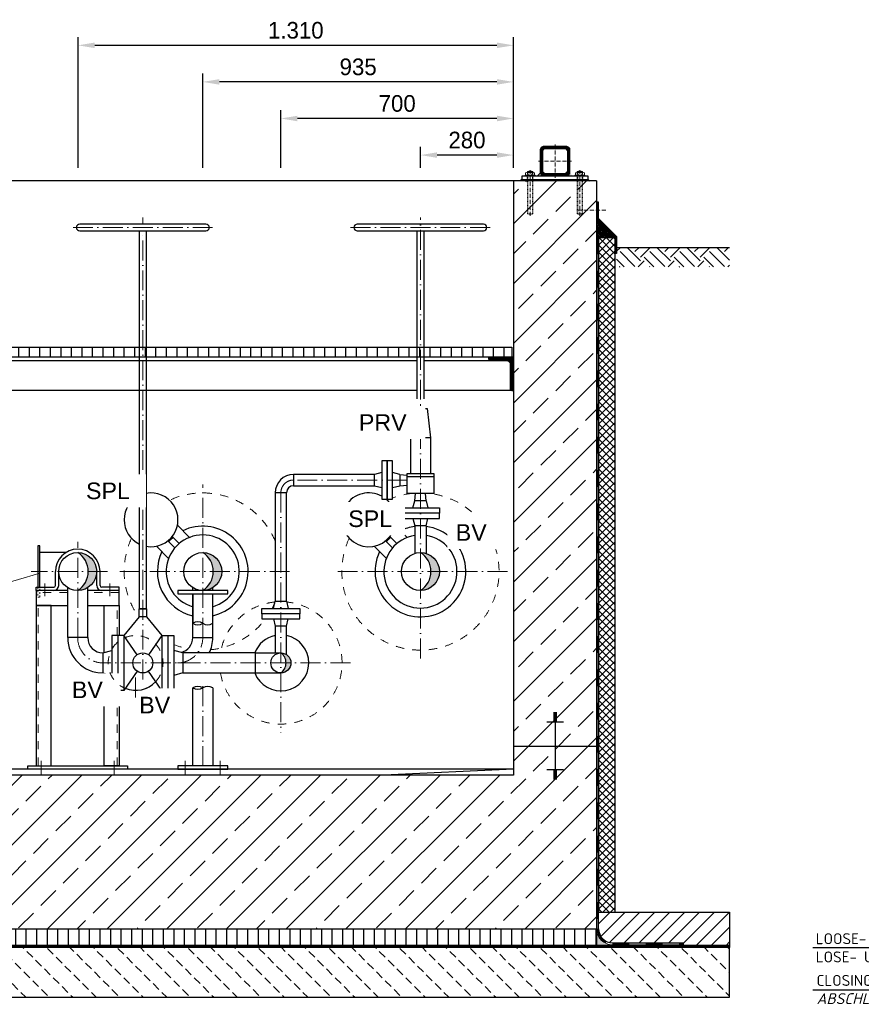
# Model space of a CAD drawing. Header units: millimetres. Extents: x 3814 to 923545, y -36595 to -4911.
# Tile 37 of 54: x 29420 to 31952, y -29530 to -26568. Entities that reach past the tile are written whole.
import ezdxf

# ---------------------------------------------------------------- set-up
doc = ezdxf.new("R2010")
doc.units = ezdxf.units.MM
doc.linetypes.add('ACAD_ISO10W100', pattern=[18, 12, -3, 0, -3])
doc.linetypes.add('JIS_02_1.0', pattern=[2, 1, -1])
for name, color, linetype, lineweight in [('Bemaßung', 7, 'Continuous', 9), ('Beschriftung', 7, 'Continuous', 9), ('P------T2', 7, 'Continuous', 18), ('P-DABDICHTUNG', 7, 'Continuous', 18)]:
    doc.layers.add(name, color=color, linetype=linetype, lineweight=lineweight)
doc.layers.add('P-MU050ENTL', color=7, linetype='Continuous')
doc.layers.add('Rohrdurchführung mit Folienabdeckung', color=7, linetype='Continuous')
doc.styles.add('LBB3.5M1000', font='isocp.shx', dxfattribs={"height": 3.5})
doc.dimstyles.new('DIN', dxfattribs={"dimtxt": 2.5, "dimasz": 2.5, "dimexe": 1.25, "dimexo": 0.625, "dimtad": 1, "dimtih": 1, "dimdec": 4, "dimdsep": 46, "dimlunit": 6, "dimtxsty": 'Standard', "dimcen": 2.5, "dimadec": 0, "dimazin": 0, "dimtfac": 1, "dimtdec": 4, "dimtmove": 0, "dimatfit": 3, "dimfxl": 0, "dimtvp": 1, "dimtolj": 1, "dimtzin": 0, "dimarcsym": 0})

# ---------------------------------------------------------------- blocks, each defined once
blk = doc.blocks.new('*D42')
at = {"layer": 'Bemaßung', "color": 0, "lineweight": -2, "transparency": 16777216}
for p, q in [((30625.7, -27013.1), (30625.7, -26950.1)), ((30905.7, -27013.1), (30905.7, -26950.1)), ((30855.7, -26975.1), (30675.7, -26975.1))]:
    blk.add_line(p, q, dxfattribs=at)
at = {"layer": 'Bemaßung', "color": 0, "transparency": 16777216}
for points in [[(30675.7, -26966.8), (30675.7, -26983.4), (30625.7, -26975.1)], [(30855.7, -26966.8), (30855.7, -26983.4), (30905.7, -26975.1)]]:
    blk.add_solid(points, dxfattribs=at)
at = {"layer": 'DEFPOINTS', "color": 0, "transparency": 16777216}
for p in [(30625.7, -26975.1), (30625.7, -27053.1), (30905.7, -27053.1)]:
    blk.add_point(p, dxfattribs=at)
at = {"layer": 'Bemaßung', "color": 0, "transparency": 16777216, "insert": (30765.7, -26930.1), "char_height": 50, "attachment_point": 5}
blk.add_mtext('\\A1;280', dxfattribs=at)
blk = doc.blocks.new('*D43')
at = {"layer": 'Bemaßung', "color": 0, "lineweight": -2, "transparency": 16777216}
for p, q in [((30205.7, -27013.1), (30205.7, -26840)), ((30905.7, -27013.1), (30905.7, -26840)), ((30855.7, -26865), (30255.7, -26865))]:
    blk.add_line(p, q, dxfattribs=at)
at = {"layer": 'Bemaßung', "color": 0, "transparency": 16777216}
for points in [[(30255.7, -26856.7), (30255.7, -26873.4), (30205.7, -26865)], [(30855.7, -26856.7), (30855.7, -26873.4), (30905.7, -26865)]]:
    blk.add_solid(points, dxfattribs=at)
at = {"layer": 'DEFPOINTS', "color": 0, "transparency": 16777216}
for p in [(30205.7, -26865), (30205.7, -27053.1), (30905.7, -27053.1)]:
    blk.add_point(p, dxfattribs=at)
at = {"layer": 'Bemaßung', "color": 0, "transparency": 16777216, "insert": (30555.7, -26820), "char_height": 50, "attachment_point": 5}
blk.add_mtext('\\A1;700', dxfattribs=at)
blk = doc.blocks.new('*D44')
at = {"layer": 'Bemaßung', "color": 0, "lineweight": -2, "transparency": 16777216}
for p, q in [((29970.7, -27013.1), (29970.7, -26729.9)), ((30905.7, -27013.1), (30905.7, -26729.9)), ((30855.7, -26754.9), (30020.7, -26754.9))]:
    blk.add_line(p, q, dxfattribs=at)
at = {"layer": 'Bemaßung', "color": 0, "transparency": 16777216}
for points in [[(30020.7, -26746.6), (30020.7, -26763.3), (29970.7, -26754.9)], [(30855.7, -26746.6), (30855.7, -26763.3), (30905.7, -26754.9)]]:
    blk.add_solid(points, dxfattribs=at)
at = {"layer": 'DEFPOINTS', "color": 0, "transparency": 16777216}
for p in [(29970.7, -26754.9), (29970.7, -27053.1), (30905.7, -27053.1)]:
    blk.add_point(p, dxfattribs=at)
at = {"layer": 'Bemaßung', "color": 0, "transparency": 16777216, "insert": (30438.2, -26709.9), "char_height": 50, "attachment_point": 5}
blk.add_mtext('\\A1;935', dxfattribs=at)
blk = doc.blocks.new('*D47')
at = {"layer": 'Bemaßung', "color": 0, "lineweight": -2, "transparency": 16777216}
for p, q in [((29595.7, -27013.1), (29595.7, -26619.9)), ((30905.7, -27013.1), (30905.7, -26619.9)), ((30855.7, -26644.9), (29645.7, -26644.9))]:
    blk.add_line(p, q, dxfattribs=at)
at = {"layer": 'Bemaßung', "color": 0, "transparency": 16777216}
for points in [[(29645.7, -26636.5), (29645.7, -26653.2), (29595.7, -26644.9)], [(30855.7, -26636.5), (30855.7, -26653.2), (30905.7, -26644.9)]]:
    blk.add_solid(points, dxfattribs=at)
at = {"layer": 'DEFPOINTS', "color": 0, "transparency": 16777216}
for p in [(29595.7, -26644.9), (29595.7, -27053.1), (30905.7, -27053.1)]:
    blk.add_point(p, dxfattribs=at)
at = {"layer": 'Bemaßung', "color": 0, "transparency": 16777216, "insert": (30250.7, -26599.9), "char_height": 50, "attachment_point": 5}
blk.add_mtext('\\A1;1.310', dxfattribs=at)

msp = doc.modelspace()

# ---------------------------------------------------------------- hatches: boundary and pattern name
at = {"lineweight": 5}
h = msp.add_hatch(dxfattribs=at)
h.set_pattern_fill('ANSI31', color=0)
h.set_pattern_definition([(45, (-121417.2412, 12277.51), (-2.24506403, 2.24506403), [])])
edge = h.paths.add_edge_path()
edge.add_line((31063.66479, -26948.08302), (30997.66479, -26948.08302))
edge.add_arc((30997.66479, -26960.08302), 12, 90, 180)
edge.add_line((30985.66479, -26960.08302), (30985.66479, -27026.08302))
edge.add_arc((30997.66479, -27026.08302), 12, 180, 270)
edge.add_line((30997.66479, -27038.08302), (31063.66479, -27038.08302))
edge.add_arc((31063.66479, -27026.08302), 12, 270, 360)
edge.add_line((31075.66479, -27026.08302), (31075.66479, -26960.08302))
edge.add_arc((31063.66479, -26960.08302), 12, 0, 90)
edge = h.paths.add_edge_path(flags=16)
edge.add_arc((31059.66479, -27022.08302), 8, 270, 360)
edge.add_line((31067.66479, -27022.08302), (31067.66479, -26964.08302))
edge.add_arc((31059.66479, -26964.08302), 8, 0, 90)
edge.add_line((31059.66479, -26956.08302), (31001.66479, -26956.08302))
edge.add_arc((31001.66479, -26964.08302), 8, 90, 180)
edge.add_line((30993.66479, -26964.08302), (30993.66479, -27022.08302))
edge.add_arc((31001.66479, -27022.08302), 8, 180, 270)
edge.add_line((31001.66479, -27030.08302), (31059.66479, -27030.08302))
h = msp.add_hatch(color=0)
h.dxf.hatch_style = 1
h.paths.add_polyline_path([(30986.08675, -27029.23723), (30977.24096, -27038.08302), (30997.66479, -27038.08302, -0.338290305)])
h.paths.add_polyline_path([(31075.24283, -27029.23723, -0.338290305), (31063.66479, -27038.08302), (31084.08862, -27038.08302)])
at = {"lineweight": 0}
h = msp.add_hatch(dxfattribs=at)
h.set_pattern_fill('ANSI33', color=256, scale=20)
h.set_pattern_definition([(45, (24162.66, -28178.08), (-89.8026, 89.8026), []), (45, (24252.46, -28178.08), (-89.8026, 89.8026), [63.5, -31.75])])
h.paths.add_polyline_path([(31155.66479, -27053.08302), (30905.66479, -27053.08302), (30905.66479, -28840.40165), (30230.66479, -28840.40165), (29680.66479, -28840.40165), (29005.66479, -28840.40165), (29005.66479, -27053.08302), (28755.66479, -27053.08302), (28755.66479, -29303.08302), (31155.66479, -29303.08302)])
at = {"lineweight": 5}
h = msp.add_hatch(dxfattribs=at)
h.set_pattern_fill('ANSI36', color=256, angle=90)
h.set_pattern_definition([(135, (27727.6648, -27195.083), (-6.173926, 1.683798), [7.9375, -1.5875, 0, -1.5875])])
h.paths.add_polyline_path([(31155.66479, -27167.08302), (31211.66479, -27223.08302), (31161.66479, -27223.08302), (31155.66479, -27223.08302)])
h = msp.add_hatch(dxfattribs=at)
h.set_pattern_fill('ANSI37', color=256, scale=5)
h.set_pattern_definition([(45, (29455.665, -28233.333), (-11.22532, 11.22532), []), (135, (29455.665, -28233.333), (-11.22532, -11.22532), [])])
h.paths.add_polyline_path([(31211.66479, -27223.08302), (31161.66479, -27223.08302), (31161.66479, -29253.08302), (31211.66479, -29253.08302)])
h = msp.add_hatch()
h.set_pattern_fill('EARTH', color=256, scale=10, angle=45)
h.set_pattern_definition([(45, (15662.184, -27282.22), (7e-15, 89.80256), [63.5, -63.5]), (45, (15645.346, -27265.38), (7e-15, 89.80256), [63.5, -63.5]), (45, (15628.51, -27248.545), (7e-15, 89.80256), [63.5, -63.5]), (135, (15628.51, -27237.32), (-89.80256, 7e-15), [63.5, -63.5]), (135, (15645.346, -27220.48), (-89.80256, 7e-15), [63.5, -63.5]), (135, (15662.184, -27203.644), (-89.80256, 7e-15), [63.5, -63.5])])
h.paths.add_polyline_path([(31215.62222, -27311.35868), (31215.62222, -27253.08302), (31555.66479, -27253.08302), (31555.66479, -27311.35868)])
h = msp.add_hatch()
h.set_pattern_fill('ANSI31', color=256, scale=10, angle=45)
h.set_pattern_definition([(90, (-62022.856, 10766.695), (-31.75, 5e-15), [])])
h.paths.add_polyline_path([(30900.66479, -27583.08302), (29010.66479, -27583.08302), (29010.66479, -27553.08302), (30900.66479, -27553.08302)])
at = {"lineweight": 9}
h = msp.add_hatch(dxfattribs=at)
h.set_pattern_fill('ANSI31', color=256)
h.set_pattern_definition([(45, (-61022.856, 10766.6947), (-2.24506403, 2.24506403), [])])
edge = h.paths.add_edge_path()
edge.add_line((30905.66479, -27683.08302), (30905.66479, -27583.08302))
edge.add_line((30905.66479, -27583.08302), (30830.66479, -27583.08302))
edge.add_line((30830.66479, -27583.08302), (30830.66479, -27588.08302))
edge.add_arc((30835.66479, -27588.08302), 5, 540, 630)
edge.add_line((30835.66479, -27593.08302), (30885.66479, -27593.08302))
edge.add_arc((30885.66479, -27603.08302), 10, 360, 450, ccw=False)
edge.add_line((30895.66479, -27603.08302), (30895.66479, -27678.08302))
edge.add_arc((30900.66479, -27678.08302), 5, 540, 630)
edge.add_line((30900.66479, -27683.08302), (30905.66479, -27683.08302))
h = msp.add_hatch(color=256)
h.dxf.hatch_style = 1
h.paths.add_polyline_path([(29594.38073, -28170.93302, -0.4142135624), (29651.53073, -28228.08302), (29626.13328, -28228.08302, 0.2591442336)])
h.paths.add_polyline_path([(29626.13328, -28228.08302), (29651.53073, -28228.08302, -0.4142135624), (29594.38073, -28285.23302, 0.2591442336)])
h = msp.add_hatch(color=256)
h.dxf.hatch_style = 1
h.paths.add_polyline_path([(29970.66479, -28170.93302, -0.4142135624), (30027.81479, -28228.08302), (30002.41734, -28228.08302, 0.2591442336)])
h.paths.add_polyline_path([(30002.41734, -28228.08302), (30027.81479, -28228.08302, -0.4142135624), (29970.66479, -28285.23302, 0.2591442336)])
h = msp.add_hatch(color=256)
h.dxf.hatch_style = 1
h.paths.add_polyline_path([(30625.66479, -28170.93302, -0.4142135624), (30682.81479, -28228.08302), (30657.41734, -28228.08302, 0.2591442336)])
h.paths.add_polyline_path([(30657.41734, -28228.08302), (30682.81479, -28228.08302, -0.4142135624), (30625.66479, -28285.23302, 0.2591442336)])
h = msp.add_hatch(color=256)
h.dxf.hatch_style = 1
h.paths.add_polyline_path([(30205.66479, -28472.93302, -0.4142135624), (30235.81479, -28503.08302), (30221.34716, -28503.08302, 0.2445224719)])
h.paths.add_polyline_path([(30221.34716, -28503.08302), (30235.81479, -28503.08302, -0.4142135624), (30205.66479, -28533.23302, 0.2445224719)])
h = msp.add_hatch()
h.set_pattern_fill('ANSI31', color=256, scale=10)
h.set_pattern_definition([(45, (32358.665, -29303.083), (-22.4506, 22.4506), [])])
edge = h.paths.add_edge_path()
edge.add_line((31416.03992, -29345.439), (31416.03992, -29353.08302))
edge.add_line((31416.03992, -29353.08302), (31555.66479, -29353.08302))
edge.add_line((31555.66479, -29353.08302), (31555.66479, -29253.08302))
edge.add_line((31555.66479, -29253.08302), (31161.66479, -29253.08302))
edge.add_line((31161.66479, -29253.08302), (31161.66479, -29303.08302))
edge.add_arc((31204.02077, -29303.08302), 42.35598, 180, 270)
edge.add_line((31204.02077, -29345.439), (31416.03992, -29345.439))
h = msp.add_hatch()
h.set_pattern_fill('ANSI31', color=256, scale=10, angle=45)
h.set_pattern_definition([(90, (30455.665, -29328.083), (-31.75, 5e-15), [])])
h.paths.add_polyline_path([(28755.66479, -29303.08302), (31155.66479, -29303.08302), (31155.66479, -29353.08302), (28755.66479, -29353.08302)])
at = {"lineweight": 0}
h = msp.add_hatch(dxfattribs=at)
h.set_pattern_fill('AR-CONC', color=256, scale=0.48356)
h.set_pattern_definition([(50, (32237.837, -29328.083), (3.468382, -0.303444), [0.36267, -3.989368]), (355, (32237.837, -29328.083), (-0.670946, 3.637299), [0.290136, -3.191495]), (100.45144, (32238.126, -29328.1083), (2.797436, 3.333854), [0.308222, -3.390441]), (46.1842, (32237.837, -29327.116), (5.16075, -0.800385), [0.544005, -5.984052]), (96.63564, (32238.267, -29327.1826), (4.51965, 4.710446), [0.462333, -5.085665]), (351.18416, (32237.837, -29327.116), (4.51965, 4.710446), [0.435204, -4.787242]), (21, (32238.3205, -29327.3577), (2.8864024, -1.946903), [0.36267, -3.989368]), (326, (32238.3205, -29327.3577), (1.176575, 3.506534), [0.290136, -3.191495]), (71.45144, (32238.561, -29327.52), (4.062977, 1.559631), [0.308222, -3.390441]), (37.5, (32237.837, -29328.083), (0.0588002, 1.6097408), [0, -3.1528098, 0, -3.2398505, 0, -3.2035835]), (7.5, (32237.837, -29328.083), (1.2720985, 1.9072164), [0, -1.8471984, 0, -3.0802758, 0, -1.2209884]), (327.5, (32236.7586, -29328.083), (2.5813506, -0.1090663), [0, -1.2088994, 0, -3.7717663, 0, -5.0048437]), (317.5, (32236.275, -29328.083), (2.8200537, 0.4840674), [0, -1.5715693, 0, -2.5048397, 0, -3.5541644])])
edge = h.paths.add_edge_path()
edge.add_line((31229.96386, -29353.08302), (31204.02077, -29351.439))
edge.add_arc((31204.02077, -29303.08302), 48.35598, 180, 270, ccw=False)
edge.add_line((31155.66479, -29303.08302), (31155.66479, -29353.08302))
edge.add_line((31155.66479, -29353.08302), (31229.96386, -29353.08302))
h = msp.add_hatch(dxfattribs=at)
h.set_pattern_fill('BETON_UNBEWEHRT', color=256, scale=200, angle=90, pattern_type=2)
h.set_pattern_definition([(135, (9474.31, -29273.73), (-35.35534, -35.35534), [25, -12.5])])
h.paths.add_polyline_path([(31555.66479, -29359.08302), (28355.66479, -29359.08302), (28355.66479, -29509.08302), (31555.66479, -29509.08302)])
at = {"layer": 'P-DABDICHTUNG'}
h = msp.add_hatch(dxfattribs=at)
h.set_pattern_fill('PLAST', scale=6, angle=90, style=0)
h.set_pattern_definition([(90, (17529.5794, -30652.6505), (-1.5, 9e-17), []), (90, (17529.3919, -30652.6505), (-1.5, 9e-17), []), (90, (17529.2044, -30652.6505), (-1.5, 9e-17), [])])
h.paths.add_polyline_path([(31416.03992, -29353.08302), (31416.03992, -29351.439), (31356.53281, -29351.439), (31356.53281, -29353.08302)])

# ---------------------------------------------------------------- linework, layer by layer
at = {"linetype": 'ACAD_ISO10W100', "lineweight": 5}
for p, q in [((31030.66479, -26943.08302), (31030.66479, -27043.08302)), ((30980.66479, -26993.08302), (31080.66479, -26993.08302)), ((30955.66479, -27158.08302), (30955.66479, -27020.02202)), ((31105.66479, -27158.08302), (31105.66479, -27020.02202)), ((31183.75284, -27140.85378), (31096.24177, -27140.85378))]:
    msp.add_line(p, q, dxfattribs=at)
at = {"linetype": 'Continuous', "lineweight": 9}
for p, q in [((30940.66479, -27038.08302), (30940.66479, -27035.08302)), ((30940.66479, -27035.08302), (30970.66479, -27035.08302)), ((30942.26479, -27034.08302), (30942.26479, -27028.08302)), ((30945.72899, -27027.08302), (30965.60059, -27027.08302)), ((30947.66479, -27024.58302), (30963.66479, -27024.58302)), ((30947.66479, -27024.58302), (30947.66479, -27027.08302)), ((30948.88979, -27024.14792), (30948.88979, -27027.08302)), ((30949.19299, -27034.08302), (30949.19299, -27028.08302)), ((30962.13659, -27034.08302), (30962.13659, -27028.08302)), ((30962.43979, -27024.14792), (30962.43979, -27027.08302)), ((30963.66479, -27024.58302), (30963.66479, -27027.08302)), ((30969.06479, -27034.08302), (30969.06479, -27028.08302)), ((30970.66479, -27038.08302), (30970.66479, -27035.08302)), ((31120.66479, -27035.08302), (31090.66479, -27035.08302)), ((31090.66479, -27038.08302), (31090.66479, -27035.08302)), ((31092.26479, -27034.08302), (31092.26479, -27028.08302)), ((31115.60059, -27027.08302), (31095.72899, -27027.08302)), ((31113.66479, -27024.58302), (31097.66479, -27024.58302)), ((31097.66479, -27024.58302), (31097.66479, -27027.08302)), ((31098.88979, -27024.14792), (31098.88979, -27027.08302)), ((31099.19299, -27034.08302), (31099.19299, -27028.08302)), ((31112.13659, -27034.08302), (31112.13659, -27028.08302)), ((31112.43979, -27024.14792), (31112.43979, -27027.08302)), ((31113.66479, -27024.58302), (31113.66479, -27027.08302)), ((31119.06479, -27034.08302), (31119.06479, -27028.08302)), ((31120.66479, -27038.08302), (31120.66479, -27035.08302))]:
    msp.add_line(p, q, dxfattribs=at)
at = {"linetype": 'JIS_02_1.0', "lineweight": 5, "ltscale": 2}
for p, q in [((30947.16479, -27053.08302), (30947.16479, -27035.08302)), ((30947.66479, -27151.58302), (30947.66479, -27024.58302)), ((30948.88979, -27152.01808), (30948.88979, -27027.08302)), ((30962.43979, -27152.01808), (30962.43979, -27027.08302)), ((30963.66479, -27151.58302), (30963.66479, -27024.58302)), ((30964.16479, -27053.08302), (30964.16479, -27035.08302)), ((31097.16479, -27053.08302), (31097.16479, -27035.08302)), ((31097.66479, -27151.58302), (31097.66479, -27024.58302)), ((31098.88979, -27152.01808), (31098.88979, -27027.08302)), ((31112.43979, -27152.01808), (31112.43979, -27027.08302)), ((31113.66479, -27151.58302), (31113.66479, -27024.58302)), ((31114.16479, -27053.08302), (31114.16479, -27035.08302)), ((30947.66479, -27151.58302), (30963.66479, -27151.58302)), ((31113.66479, -27151.58302), (31097.66479, -27151.58302))]:
    msp.add_line(p, q, dxfattribs=at)
for p, q in [((30986.08675, -27029.23723), (30977.24096, -27038.08302)), ((30905.66479, -27053.08302), (29005.66479, -27053.08302)), ((31155.66479, -27053.08302), (30905.66479, -27053.08302)), ((30905.66479, -27053.08302), (30905.66479, -28840.40165)), ((30930.66479, -27048.08302), (30925.66479, -27053.08302)), ((31130.66479, -27048.08302), (31135.66479, -27053.08302)), ((31155.66479, -27053.08302), (31155.66479, -29303.08302)), ((31211.66479, -27223.08302), (31155.66479, -27167.08302)), ((31155.66479, -27223.08302), (31201.66479, -27223.08302)), ((31161.66479, -29303.08302), (31161.66479, -27232.58302)), ((31215.62222, -27253.08302), (31555.66479, -27253.08302)), ((29075.66479, -27593.08302), (30615.66479, -27593.08302)), ((30635.66479, -27593.08302), (30885.66479, -27593.08302)), ((30615.66479, -27683.08302), (29010.66479, -27683.08302)), ((30900.66479, -27683.08302), (30635.66479, -27683.08302)), ((30605.66479, -27737.93302), (30595.66479, -27825.43302)), ((30605.66479, -27737.93302), (30645.66479, -27737.93302)), ((30645.66479, -27737.93302), (30655.66479, -27825.43302)), ((30655.66479, -27825.43302), (30595.66479, -27825.43302)), ((30595.66479, -27825.43302), (30595.66479, -27932.93302)), ((30655.66479, -27825.43302), (30655.66479, -27932.93302)), ((30509.66479, -27930.43302), (30487.66479, -27936.08302)), ((30563.66479, -27936.08302), (30541.66479, -27930.43302)), ((30563.66479, -27936.08302), (30563.66479, -27969.78302)), ((30563.66479, -27936.08302), (30585.66479, -27938.00777)), ((30665.66479, -27942.93302), (30585.66479, -27942.93302)), ((30487.66479, -27969.78302), (30509.66479, -27975.43302)), ((30541.66479, -27975.43302), (30563.66479, -27969.78302)), ((30563.66479, -27969.78302), (30585.66479, -27967.85827)), ((30608.81479, -28014.93302), (30610.73954, -27992.93302)), ((30642.51479, -28014.93302), (30640.59004, -27992.93302)), ((30603.16479, -28036.93302), (30608.81479, -28014.93302)), ((30642.51479, -28014.93302), (30608.81479, -28014.93302)), ((30642.51479, -28014.93302), (30648.16479, -28036.93302)), ((30603.16479, -28068.93302), (30608.81479, -28090.93302)), ((30642.51479, -28090.93302), (30648.16479, -28068.93302)), ((29894.42541, -28088.91114), (29930.99824, -28125.48397)), ((30549.42541, -28088.91114), (30585.99824, -28125.48397)), ((30642.51479, -28090.93302), (30608.81479, -28090.93302)), ((30608.81479, -28090.93302), (30608.81479, -28173.4735)), ((30642.51479, -28090.93302), (30642.51479, -28173.4735)), ((29865.26414, -28136.1174), (29886.45615, -28157.30941)), ((29878.69917, -28122.68237), (29899.89118, -28143.87438)), ((30520.26414, -28136.1174), (30541.45615, -28157.30941)), ((30533.69917, -28122.68237), (30554.89118, -28143.87438)), ((29831.49291, -28151.84364), (29868.06574, -28188.41647)), ((30486.49291, -28151.84364), (30523.06574, -28188.41647)), ((29564.23073, -28427.08302), (29564.23073, -28276.633)), ((29624.53073, -28427.08302), (29624.53073, -28276.633)), ((29940.51479, -28285.23302), (29940.51479, -28276.633)), ((30000.81479, -28285.23302), (30000.81479, -28276.633)), ((29940.51479, -28427.08302), (29940.51479, -28295.23302)), ((29940.66479, -28295.23302), (29940.66479, -28383.90585)), ((30000.66479, -28383.90585), (30000.66479, -28295.23302)), ((30000.81479, -28427.08302), (30000.81479, -28295.23302)), ((30183.16479, -28338.93302), (30188.81479, -28316.93302)), ((30222.51479, -28316.93302), (30228.16479, -28338.93302)), ((30183.16479, -28370.93302), (30188.81479, -28392.93302)), ((30222.51479, -28392.93302), (30228.16479, -28370.93302)), ((30222.51479, -28392.93302), (30188.81479, -28392.93302)), ((30188.81479, -28392.93302), (30188.81479, -28472.93302)), ((30222.51479, -28478.08102), (30222.51479, -28392.93302)), ((29773.24251, -28478.2777), (29733.38073, -28420.58302)), ((29847.38073, -28420.58302), (29807.51895, -28478.2777)), ((29773.24251, -28527.88834), (29733.38073, -28585.58302)), ((29847.38073, -28585.58302), (29807.51895, -28527.88834)), ((29940.66479, -28813.08302), (29940.66479, -28577.9867)), ((30000.66479, -28577.9867), (30000.66479, -28813.08302)), ((31035.66479, -28653.42974), (31025.66479, -28653.42974)), ((31035.66479, -28656.94965), (31025.66479, -28656.94965)), ((31035.66479, -28660.46955), (31025.66479, -28660.46955)), ((31035.66479, -28663.98946), (31025.66479, -28663.98946)), ((31035.66479, -28667.50936), (31025.66479, -28667.50936)), ((31035.66479, -28671.02927), (31025.66479, -28671.02927)), ((31035.66479, -28674.54917), (31025.66479, -28674.54917)), ((31030.66479, -28653.08302), (31030.66479, -28753.08302)), ((31055.66479, -28681.58898), (31005.66479, -28681.58898)), ((31035.66479, -28678.06907), (31025.66479, -28678.06907)), ((30905.66479, -28753.08302), (31155.66479, -28753.08302)), ((31030.66479, -28753.08302), (31030.66479, -28853.08302)), ((30905.66479, -28823.08302), (29005.66479, -28823.08302)), ((30905.66479, -28823.08302), (30515.99571, -28840.40165)), ((31055.66479, -28824.57706), (31005.66479, -28824.57706)), ((30905.66479, -28840.40165), (29005.66479, -28840.40165)), ((31035.66479, -28828.09697), (31025.66479, -28828.09697)), ((31035.66479, -28831.61687), (31025.66479, -28831.61687)), ((31035.66479, -28835.13678), (31025.66479, -28835.13678)), ((31035.66479, -28838.65668), (31025.66479, -28838.65668)), ((31035.66479, -28842.17659), (31025.66479, -28842.17659)), ((31035.66479, -28845.69649), (31025.66479, -28845.69649)), ((31035.66479, -28849.2164), (31025.66479, -28849.2164)), ((31035.66479, -28852.7363), (31025.66479, -28852.7363)), ((31161.66479, -29253.08302), (31555.66479, -29253.08302)), ((31161.66479, -29303.08302), (31161.66479, -29253.08302)), ((31555.66479, -29253.08302), (31555.66479, -29359.08302)), ((28755.66479, -29303.08302), (31155.66479, -29303.08302)), ((31155.66479, -29353.08302), (31555.66479, -29353.08302)), ((31155.66479, -29353.08302), (31555.66479, -29353.08302)), ((31155.66479, -29353.08302), (31555.66479, -29353.08302)), ((31555.66479, -29353.08302), (31155.66479, -29353.08302)), ((31161.66479, -29353.08302), (31555.66479, -29353.08302)), ((31161.66479, -29353.08302), (31555.66479, -29353.08302)), ((31204.02077, -29345.439), (31416.03992, -29345.439)), ((31204.02077, -29351.439), (31416.03992, -29351.439)), ((31416.03992, -29345.439), (31416.03992, -29353.08302)), ((31555.66479, -29353.08302), (31555.66479, -29359.08302)), ((31555.66479, -29353.08302), (31555.66479, -29359.08302))]:
    msp.add_line(p, q)
at = {"linetype": 'ACAD_ISO10W100', "lineweight": 18, "ltscale": 5}
for p, q in [((29790.38073, -27183.08302), (29790.38073, -27163.08302)), ((30625.66479, -27710.99342), (30625.66479, -27163.08302)), ((30000.38073, -27193.08302), (29580.38073, -27193.08302)), ((30835.66479, -27193.08302), (30415.66479, -27193.08302)), ((29790.38073, -28553.23302), (29790.38073, -27203.08302)), ((30625.66479, -28489.58302), (30625.66479, -27724.81893)), ((30585.66479, -27952.93302), (30243.66479, -27952.93302)), ((29970.66479, -28427.08302), (29970.66479, -27966.58302)), ((30205.66479, -27990.93302), (30205.66479, -28712.23302)), ((29594.38073, -28427.08302), (29594.38073, -28138.7397)), ((29683.72405, -28228.08302), (29454.38073, -28228.08302)), ((30232.16479, -28228.08302), (29709.16479, -28228.08302)), ((30887.16479, -28228.08302), (30364.16479, -28228.08302)), ((29495.80573, -28264.28474), (29495.80573, -28302.48256)), ((29691.39279, -28264.28474), (29691.39279, -28302.48256)), ((30414.81479, -28503.08302), (29670.38073, -28503.08302)), ((29970.66479, -28813.08302), (29970.66479, -28572.27309)), ((29484.38073, -28838.08302), (29484.38073, -28798.08302)), ((29704.38073, -28838.08302), (29704.38073, -28798.08302)), ((29918.16479, -28838.08302), (29918.16479, -28798.08302)), ((30023.16479, -28838.08302), (30023.16479, -28798.08302))]:
    msp.add_line(p, q, dxfattribs=at)
at = {"linetype": 'JIS_02_1.0', "lineweight": 25, "ltscale": 50}
for p, q in [((31158.66479, -27223.08302), (31158.66479, -29303.08302)), ((31555.66479, -29356.08302), (28355.66479, -29356.08302)), ((28355.66479, -29356.08302), (31555.66479, -29356.08302)), ((31204.02077, -29348.439), (31416.03992, -29348.439))]:
    msp.add_line(p, q, dxfattribs=at)
at = {"linetype": 'JIS_02_1.0', "lineweight": 18, "ltscale": 25}
for p, q in [((29564.23073, -28291.23302), (29469.38073, -28291.23302)), ((29719.38073, -28291.23302), (29624.53073, -28291.23302)), ((29475.38073, -28813.08302), (29475.38073, -28330.23302)), ((29713.38073, -28420.58302), (29713.38073, -28330.23302)), ((29713.38073, -28813.08302), (29713.38073, -28585.58302))]:
    msp.add_line(p, q, dxfattribs=at)
at = {"lineweight": 9}
for points in [[(31063.66479, -26948.08302), (30997.66479, -26948.08302, 0.4142135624), (30985.66479, -26960.08302), (30985.66479, -27026.08302, 0.4142135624), (30997.66479, -27038.08302), (31063.66479, -27038.08302, 0.4142135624), (31075.66479, -27026.08302), (31075.66479, -26960.08302, 0.4142135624)], [(31059.66479, -27030.08302, 0.4142135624), (31067.66479, -27022.08302), (31067.66479, -26964.08302, 0.4142135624), (31059.66479, -26956.08302), (31001.66479, -26956.08302, 0.4142135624), (30993.66479, -26964.08302), (30993.66479, -27022.08302, 0.4142135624), (31001.66479, -27030.08302)]]:
    msp.add_lwpolyline(points, format="xyb", close=True, dxfattribs=at)
for points in [[(30930.66479, -27048.08302), (31130.66479, -27048.08302), (31130.66479, -27038.08302), (30930.66479, -27038.08302)], [(31213.62222, -27270.96626), (31213.62222, -27220.96626), (31158.50974, -27165.85378), (31158.50974, -27115.85378), (31160.50974, -27115.85378), (31160.50974, -27165.02535), (31215.62222, -27220.13783), (31215.62222, -27270.96626)], [(31211.66479, -27223.08302), (31161.66479, -27223.08302), (31161.66479, -29253.08302), (31211.66479, -29253.08302)], [(30900.66479, -27583.08302), (29010.66479, -27583.08302), (29010.66479, -27553.08302), (30900.66479, -27553.08302)], [(30487.66479, -27936.08302), (30243.66479, -27936.08302), (30243.66479, -27969.78302), (30487.66479, -27969.78302)], [(30665.66479, -27992.93302), (30585.66479, -27992.93302), (30585.66479, -27932.93302), (30665.66479, -27932.93302)], [(30222.51479, -27990.93302), (30188.81479, -27990.93302), (30188.81479, -28316.93302), (30222.51479, -28316.93302)], [(29480.38073, -28275.23302), (29480.38073, -28151.04061), (29474.38073, -28151.04061), (29474.38073, -28275.23302)], [(30263.16479, -28354.93302), (30148.16479, -28354.93302), (30148.16479, -28338.93302), (30263.16479, -28338.93302)], [(30263.16479, -28354.93302), (30148.16479, -28354.93302), (30148.16479, -28370.93302), (30263.16479, -28370.93302)], [(30045.66479, -28813.08302), (29895.66479, -28813.08302), (29895.66479, -28823.08302), (30045.66479, -28823.08302)], [(28755.66479, -29303.08302), (31155.66479, -29303.08302), (31155.66479, -29353.08302), (28755.66479, -29353.08302)], [(31555.66479, -29359.08302), (28355.66479, -29359.08302), (28355.66479, -29509.08302), (31555.66479, -29509.08302)]]:
    msp.add_lwpolyline(points, close=True)
msp.add_lwpolyline([(30905.66479, -27683.08302), (30905.66479, -27583.08302), (30830.66479, -27583.08302), (30830.66479, -27588.08302, 0.4142135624), (30835.66479, -27593.08302), (30885.66479, -27593.08302, -0.4142135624), (30895.66479, -27603.08302), (30895.66479, -27678.08302, 0.4142135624), (30900.66479, -27683.08302)], format="xyb", close=True)
for points in [[(30525.66479, -27952.93302), (30525.66479, -27895.43302), (30509.66479, -27895.43302), (30509.66479, -27952.93302)], [(30541.66479, -27952.93302), (30541.66479, -27895.43302), (30525.66479, -27895.43302), (30525.66479, -27952.93302)], [(30509.66479, -27952.93302), (30509.66479, -28010.43302), (30525.66479, -28010.43302), (30525.66479, -27952.93302)], [(30525.66479, -27952.93302), (30525.66479, -28010.43302), (30541.66479, -28010.43302), (30541.66479, -27952.93302)], [(30625.66479, -28052.93302), (30568.16479, -28052.93302), (30568.16479, -28036.93302), (30625.66479, -28036.93302)], [(30625.66479, -28052.93302), (30568.16479, -28052.93302), (30568.16479, -28068.93302), (30625.66479, -28068.93302)], [(30625.66479, -28036.93302), (30683.16479, -28036.93302), (30683.16479, -28052.93302), (30625.66479, -28052.93302)], [(30625.66479, -28068.93302), (30683.16479, -28068.93302), (30683.16479, -28052.93302), (30625.66479, -28052.93302)]]:
    msp.add_lwpolyline(points)
at = {"linetype": 'JIS_02_1.0', "lineweight": 18, "ltscale": 5}
msp.add_lwpolyline([(29480.38073, -28275.23302), (29474.38073, -28275.23302), (29474.38073, -28305.12544), (29480.38073, -28305.12544)], close=True, dxfattribs=at)
for centre, radius in [((29594.38073, -28228.08302), 57.15), ((29970.66479, -28228.08302), 57.15), ((30625.66479, -28228.08302), 57.15), ((29790.38073, -28503.08302), 30.15), ((30205.66479, -28503.08302), 30.15)]:
    msp.add_circle(centre, radius)
at = {"linetype": 'Continuous', "lineweight": 9}
for centre, radius, start, end in [((30945.72889, -27033.58302), 6.49999, 57.79575833, 122.20424167), ((30945.72889, -27028.58303), 6.49999, 237.79575833, 302.20424167), ((30955.66479, -27045.16635), 22.08333, 68.76068889, 111.23931111), ((30955.66479, -27048.52512), 21.4421, 72.43264167, 107.56735833), ((30955.66479, -27013.64092), 21.4421, 252.43264167, 287.56735833), ((30965.60069, -27033.58302), 6.49999, 57.79575833, 122.20424167), ((30965.60069, -27028.58303), 6.49999, 237.79575833, 302.20424167), ((31095.72889, -27033.58302), 6.49999, 57.79575833, 122.20424167), ((31095.72889, -27028.58303), 6.49999, 237.79575833, 302.20424167), ((31105.66479, -27045.16635), 22.08333, 68.76068889, 111.23931111), ((31105.66479, -27048.52512), 21.4421, 72.43264167, 107.56735833), ((31105.66479, -27013.64092), 21.4421, 252.43264167, 287.56735833), ((31115.60069, -27033.58302), 6.49999, 57.79575833, 122.20424167), ((31115.60069, -27028.58303), 6.49999, 237.79575833, 302.20424167)]:
    msp.add_arc(centre, radius, start, end, dxfattribs=at)
at = {"linetype": 'JIS_02_1.0', "lineweight": 5, "ltscale": 2}
for centre in [(30955.66479, -27130.99969), (31105.66479, -27130.99969)]:
    msp.add_arc(centre, 22.08333, 248.76068889, 291.23931111, dxfattribs=at)
for centre, radius, start, end in [((30243.66479, -27990.93302), 54.85, 90, 180), ((29815.1013, -28072.51953), 81, 259.52913807, 100.47086193), ((30243.66479, -27990.93302), 21.15, 90, 180), ((30470.1013, -28072.51953), 81, 60.76202131, 50.04063284), ((29815.1013, -28072.51953), 81, 115.38185551, 244.61814449), ((29970.66479, -28228.08302), 136.5, 282.76067323, 115.9733853), ((30625.66479, -28228.08302), 136.5, 154.0266147, 82.90913722), ((30625.66479, -28228.08302), 136.5, 97.09086278, 115.9733853), ((29970.66479, -28228.08302), 110, 285.90784561, 254.09215439), ((29970.66479, -28228.08302), 136.5, 131.00915544, 138.99084456), ((30625.66479, -28228.08302), 110, 98.81136287, 81.18863713), ((30625.66479, -28228.08302), 136.5, 131.00915544, 138.99084456), ((29558.82614, -28228.08302), 67.30714, 301.88688198, 58.11311802), ((29970.66479, -28228.08302), 136.5, 154.0266147, 257.23932677), ((29935.1102, -28228.08302), 67.30714, 301.88688198, 58.11311802), ((30590.1102, -28228.08302), 67.30714, 301.88688198, 58.11311802), ((29955.66479, -28407.38313), 27.86005, 57.42485439, 122.57514561), ((29955.66479, -28360.42857), 27.86005, 237.42485439, 302.57514561), ((29985.66479, -28360.42857), 27.86005, 237.42485439, 302.57514561), ((30205.66479, -28503.08302), 84.15, 200.99514067, 78.44914228), ((30205.66479, -28503.08302), 84.15, 101.55085772, 159.00485933), ((30184.52368, -28503.08302), 36.82349, 305.0380528, 54.9619472), ((29955.66479, -28601.46398), 27.86005, 57.42485439, 122.57514561), ((29955.66479, -28554.50943), 27.86005, 237.42485439, 302.57514561), ((29985.66479, -28601.46398), 27.86005, 57.42485439, 122.57514561), ((31204.02077, -29303.08302), 42.35598, 180, 270)]:
    msp.add_arc(centre, radius, start, end)
at = {"linetype": 'ACAD_ISO10W100', "lineweight": 18, "ltscale": 5}
for centre, radius, start, end in [((30243.66479, -27990.93302), 38, 90, 180), ((29670.38073, -28427.08302), 76, 180, 270), ((29894.66479, -28427.08302), 76, 270, 0)]:
    msp.add_arc(centre, radius, start, end, dxfattribs=at)
at = {"linetype": 'JIS_02_1.0', "lineweight": 18, "ltscale": 25}
for centre, radius, start, end in [((29970.66479, -28228.08302), 236.5, 22.71898805, 114.97881842), ((30625.66479, -28228.08302), 236.5, 155.02118158, 83.87514591), ((30625.66479, -28228.08302), 236.5, 96.12485409, 110.80445842), ((30625.66479, -28228.08302), 236.5, 113.03060894, 114.97881842), ((29970.66479, -28228.08302), 236.5, 155.02118158, 215.60997772), ((30205.66479, -28503.08302), 184.15, 189.42318815, 84.5219948), ((30205.66479, -28503.08302), 184.15, 95.4780052, 170.57681185), ((29970.66479, -28228.08302), 236.5, 332.04938431, 336.30114618), ((29970.66479, -28228.08302), 236.5, 275.76319826, 322.84186716), ((29970.66479, -28228.08302), 236.5, 248.34198503, 259.16332695)]:
    msp.add_arc(centre, radius, start, end, dxfattribs=at)
at = {"linetype": 'JIS_02_1.0', "lineweight": 25, "ltscale": 50}
msp.add_arc((31204.02077, -29303.08302), 45.35598, 180, 270, dxfattribs=at)
at = {"layer": 'P------T2', "color": 7}
msp.add_line((29477.82806, -28233.96986), (28463.52955, -28527.9581), dxfattribs=at)
at = {"layer": 'P-DABDICHTUNG', "color": 7}
for p, q in [((31204.02077, -29351.439), (31229.96386, -29353.08302)), ((31356.53281, -29351.439), (31356.53281, -29353.08302))]:
    msp.add_line(p, q, dxfattribs=at)
msp.add_lwpolyline([(31155.66479, -29278.90503), (31155.66479, -29303.08302, 0.4142135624), (31204.02077, -29351.439)], format="xyb", dxfattribs=at)
at = {"layer": 'P-MU050ENTL', "linetype": 'Continuous', "ltscale": 10}
for p, q in [((29980.38073, -27183.08302), (29600.38073, -27183.08302)), ((30815.66479, -27183.08302), (30435.66479, -27183.08302)), ((29600.38073, -27203.08302), (29980.38073, -27203.08302)), ((30435.66479, -27203.08302), (30815.66479, -27203.08302)), ((30615.66479, -27708.62329), (30615.66479, -27203.08302)), ((30615.66479, -27203.08302), (30635.66479, -27203.08302)), ((30635.66479, -27203.08302), (30635.66479, -27708.62329)), ((29559.12452, -28170.93302), (29480.38073, -28170.93302)), ((29527.23073, -28270.23302), (29527.23073, -28228.08302)), ((29537.23073, -28270.23302), (29537.23073, -28228.08302)), ((29651.53073, -28270.23302), (29651.53073, -28228.08302)), ((29661.53073, -28270.23302), (29661.53073, -28228.08302)), ((29469.38073, -28285.23302), (29469.38073, -28275.23302)), ((29469.38073, -28275.23302), (29522.23073, -28275.23302)), ((29719.38073, -28275.23302), (29666.53073, -28275.23302)), ((29719.38073, -28285.23302), (29719.38073, -28275.23302)), ((29779.38073, -28364.58302), (29733.38073, -28420.58302)), ((29801.38073, -28364.58302), (29847.38073, -28420.58302)), ((29624.53073, -28427.08302), (29564.23073, -28427.08302)), ((29733.38073, -28420.58302), (29697.38073, -28420.58302)), ((29697.38073, -28420.58302), (29697.38073, -28585.58302)), ((29715.38073, -28420.58302), (29715.38073, -28585.58302)), ((29733.38073, -28420.58302), (29733.38073, -28585.58302)), ((29847.38073, -28420.58302), (29847.38073, -28585.58302)), ((29847.38073, -28420.58302), (29883.38073, -28420.58302)), ((29865.38073, -28420.58302), (29865.38073, -28585.58302)), ((29883.38073, -28420.58302), (29883.38073, -28585.58302)), ((29940.51479, -28427.08302), (30000.81479, -28427.08302)), ((29670.38073, -28472.93302), (29697.38073, -28465.69832)), ((29910.38073, -28472.93302), (29883.38073, -28465.69832)), ((29670.38073, -28472.93302), (29670.38073, -28533.23302)), ((30129.66479, -28472.93302), (30205.66479, -28472.93302)), ((29670.38073, -28533.23302), (29697.38073, -28540.46772)), ((29910.38073, -28533.23302), (29883.38073, -28540.46772)), ((30129.66479, -28533.23302), (30205.66479, -28533.23302)), ((29733.38073, -28585.58302), (29697.38073, -28585.58302)), ((29847.38073, -28585.58302), (29883.38073, -28585.58302))]:
    msp.add_line(p, q, dxfattribs=at)
for points in [[(29800.38073, -28340.58302), (29780.38073, -28340.58302), (29780.38073, -27203.08302), (29800.38073, -27203.08302)], [(30045.66479, -28285.23302), (29895.66479, -28285.23302), (29895.66479, -28295.23302), (30045.66479, -28295.23302)], [(29469.38073, -28813.08302), (29514.38073, -28813.08302), (29514.38073, -28330.23302), (29469.38073, -28330.23302)], [(29801.38073, -28364.58302), (29779.38073, -28364.58302), (29779.38073, -28340.58302), (29801.38073, -28340.58302)], [(30129.66479, -28472.93302), (29910.38073, -28472.93302), (29910.38073, -28533.23302), (30129.66479, -28533.23302)], [(29744.38073, -28823.08302), (29444.38073, -28823.08302), (29444.38073, -28813.08302), (29744.38073, -28813.08302)]]:
    msp.add_lwpolyline(points, close=True, dxfattribs=at)
for points in [[(29564.23073, -28285.23302), (29469.38073, -28285.23302), (29469.38073, -28330.23302), (29564.23073, -28330.23302)], [(29624.53073, -28330.23302), (29719.38073, -28330.23302), (29719.38073, -28285.23302), (29624.53073, -28285.23302)], [(29674.38073, -28471.86121), (29674.38073, -28330.23302), (29719.38073, -28330.23302), (29719.38073, -28420.58302)], [(29719.38073, -28585.58302), (29719.38073, -28813.08302), (29674.38073, -28813.08302), (29674.38073, -28534.30483)]]:
    msp.add_lwpolyline(points, dxfattribs=at)
for centre, radius, start, end in [((29600.38073, -27193.08302), 10, 90, 270), ((29980.38073, -27193.08302), 10, 270, 90), ((30435.66479, -27193.08302), 10, 90, 270), ((30815.66479, -27193.08302), 10, 270, 90), ((29594.38073, -28228.08302), 67.15, 0, 180), ((29522.23073, -28270.23302), 5, 270, 0), ((29522.23073, -28270.23302), 15, 270, 0), ((29666.53073, -28270.23302), 15, 180, 270), ((29666.53073, -28270.23302), 5, 180, 270), ((29670.38073, -28427.08302), 106.15, 180, 270), ((29670.38073, -28427.08302), 45.85, 180, 270), ((29894.66479, -28427.08302), 45.85, 283.69231849, 0), ((29894.66479, -28427.08302), 106.15, 334.40951738, 0), ((29768.66479, -28503.08302), 82.5, 206.40211571, 210.22567964)]:
    msp.add_arc(centre, radius, start, end, dxfattribs=at)
at = {"layer": 'Rohrdurchführung mit Folienabdeckung'}
for p, q in [((31806.49337, -29359.5761), (32384.58998, -29359.5761)), ((31806.04619, -29486.57515), (32347.33055, -29486.57515))]:
    msp.add_line(p, q, dxfattribs=at)

# ---------------------------------------------------------------- texts
at = {"layer": 'Rohrdurchführung mit Folienabdeckung', "char_height": 32.8798337, "width": 552.7106147, "attachment_point": 1}
for s, insert in [('{\\fISOCPEUR|b0|i0|c0|p34;LOOSE- AND FIXED FLANGE \\L  \\P\\lLOSE- UND FESTFLANSCH}', (31815.1492, -29316.44164)), ('{\\fISOCPEUR|b0|i0|c0|p34;CLOSING SLEEVE\\L\\P\\fISOCPEUR|b0|i1|c0|p34;\\lABSCHLUSSMANSCHETTE}', (31817.48296, -29441.99398))]:
    msp.add_mtext(s, dxfattribs=dict(at, insert=insert))

# ---------------------------------------------------------------- dimensions: what is measured, and where the dimension line sits
at = {"layer": 'Bemaßung', "color": 0}
for base, p2, picture, middle in [((29595.66479, -26644.87144), (29595.66479, -27053.08302), '*D47', (30250.66479, -26599.87144)), ((29970.66479, -26754.94512), (29970.66479, -27053.08302), '*D44', (30438.16479, -26709.94512)), ((30205.66479, -26865.0188), (30205.66479, -27053.08302), '*D43', (30555.66479, -26820.0188)), ((30625.66479, -26975.09248), (30625.66479, -27053.08302), '*D42', (30765.66479, -26930.09248))]:
    dim = msp.add_linear_dim(base=base, p1=(30905.66479, -27053.08302), p2=p2, angle=180, dimstyle='DIN', override={"dimscale": 20, "dimexo": 2, "dimgap": 1, "dimsah": 1, "dimtmove": 2}, dxfattribs=at)
    dim.commit()
    dim.dimension.update_dxf_attribs({"geometry": picture, "text_midpoint": middle})

# ---------------------------------------------------------------- next in the draw order: texts
at = {"layer": 'Beschriftung', "char_height": 50, "attachment_point": 1, "style": 'LBB3.5M1000', "bg_fill": 2}
for s, insert, width in [('{\\fArial|b0|i0|c0|p34;PRV}', (30440.54888, -27754.78599), 174.7021419), ('{\\fArial|b0|i0|c0|p34;SPL}', (29619.44078, -27960.32456), 155.2839241), ('{\\fArial|b0|i0|c0|p34;SPL}', (30408.43003, -28044.20676), 145.4644811), ('{\\fArial|b0|i0|c0|p34;BV}', (30731.94202, -28085.67255), 111.1526407), ('{\\fArial|b0|i0|c0|p34;BV}', (29779.51081, -28604.90879), 104.9136926)]:
    msp.add_mtext(s, dxfattribs=dict(at, insert=insert, width=width))

# ---------------------------------------------------------------- next in the draw order: linework, layer by layer
at = {"linetype": 'ACAD_ISO10W100', "lineweight": 18, "ltscale": 5}
msp.add_line((29768.66479, -28607.09239), (29768.66479, -28534.51398), dxfattribs=at)
at = {"layer": 'P-MU050ENTL', "linetype": 'Continuous', "ltscale": 10}
msp.add_arc((29768.66479, -28503.08302), 82.5, 247.86623085, 317.14812587, dxfattribs=at)

# ---------------------------------------------------------------- next in the draw order: texts
at = {"layer": 'Beschriftung', "insert": (29577.02892, -28559.12029), "char_height": 50, "width": 121.3512051, "attachment_point": 1, "style": 'LBB3.5M1000', "bg_fill": 2}
msp.add_mtext('{\\fArial|b0|i0|c0|p34;BV}', dxfattribs=at)

# ---------------------------------------------------------------- next in the draw order: linework, layer by layer
at = {"linetype": 'JIS_02_1.0', "lineweight": 18, "ltscale": 25}
msp.add_arc((29768.66479, -28503.08302), 82.5, 317.14812587, 247.86623085, dxfattribs=at)

doc.saveas('drawing.dxf')
